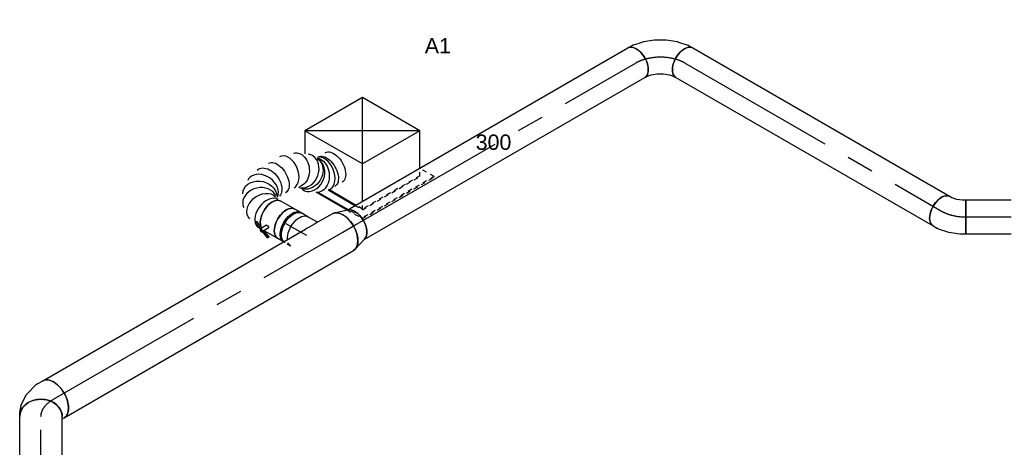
# Model space of a CAD drawing. Extents: x -132501 to 411300, y -42818 to 427495.
# Tile 184 of 256: x 24053 to 29837, y 174044 to 176555. Entities that reach past the tile are written whole.
import ezdxf
from ezdxf.enums import TextEntityAlignment as Align

# ---------------------------------------------------------------- set-up
doc = ezdxf.new("R2010")
doc.units = 0
doc.header["$LTSCALE"] = 50
doc.linetypes.add('CENTER2', pattern=[28.575, 19.05, -3.175, 3.175, -3.175])
doc.linetypes.add('STREEPJES', pattern=[0.1, 0.05, -0.05])
doc.layers.get('0').update_dxf_attribs({"linetype": 'CONTINUOUS'})
for name, color, linetype in [('WL570---_TOEVOER', 3, 'CONTINUOUS'), ('WL570---_TOEVOER_HL', 8, 'CONTINUOUS'), ('WL570---_TOEVOER_RST', 2, 'CONTINUOUS'), ('WL570---_TOEVOER_RST_HL', 1, 'CONTINUOUS'), ('WM570---_TOEVOER_PR', 1, 'CONTINUOUS'), ('WM570---_TOEVOER_RST_PR', 1, 'CONTINUOUS')]:
    doc.layers.add(name, color=color, linetype=linetype)
doc.styles.add('BURO-018', font='ARIAL.TTF', dxfattribs={"height": 63})

# ---------------------------------------------------------------- blocks, each defined once
blk = doc.blocks.new('*U1183')
at = {"color": 0, "ltscale": 10}
for p, q in [((-224.7, 285.3, 7829.4), (-292.6, 167.8, 7829.4)), ((164.7, 285.3, 7829.4), (-224.7, 285.3, 7829.4)), ((-30, -52, 7829.4), (-224.7, 285.3, 7829.4)), ((359.5, -52, 7829.4), (-224.7, 285.3, 7829.4)), ((-30, -52, 7829.4), (164.7, 285.3, 7829.4)), ((359.5, -52, 7829.4), (164.7, 285.3, 7829.4)), ((-139.6, -241.8, 7829.4), (-30, -52, 7829.4)), ((359.5, -52, 7829.4), (-30, -52, 7829.4)), ((249.9, -241.8, 7829.4), (359.5, -52, 7829.4)), ((-344.6, -64.3, 7829.4), (-242.1, -241.8, 7829.4)), ((-238, -241.8, 7829.4), (-338.9, -67, 7829.4)), ((-281.2, -83.6, 7829.4), (-189.8, -241.8, 7829.4)), ((-185.8, -241.8, 7829.4), (-276.4, -84.8, 7829.4))]:
    blk.add_line(p, q, dxfattribs=at)
at = {"color": 8, "linetype": 'STREEPJES', "ltscale": 10}
for p, q in [((-242.1, -241.8, 7829.4), (-190.9, -330.6, 7829.4)), ((-188.8, -327, 7829.4), (-238, -241.8, 7829.4)), ((-189.8, -241.8, 7829.4), (-164.7, -285.3, 7829.4)), ((-162.7, -281.8, 7829.4), (-185.8, -241.8, 7829.4)), ((-164.7, -285.3, 7829.4), (-139.6, -241.8, 7829.4)), ((-164.7, -285.3, 7829.4), (224.7, -285.3, 7829.4)), ((226.8, -281.8, 7829.4), (-162.7, -281.8, 7829.4)), ((224.7, -285.3, 7829.4), (249.9, -241.8, 7829.4)), ((297, -327, 7829.4), (248.8, -243.6, 7829.4)), ((-190.9, -330.6, 7829.4), (-188.8, -327, 7829.4)), ((-190.9, -330.6, 7829.4), (295, -330.6, 7829.4)), ((297, -327, 7829.4), (-188.8, -327, 7829.4)), ((295, -330.6, 7829.4), (297, -327, 7829.4))]:
    blk.add_line(p, q, dxfattribs=at)
at = {"layer": 'WL570---_TOEVOER_RST_HL', "linetype": 'CENTER2'}
blk.add_circle((0, 0, 7829.4), 0.075, dxfattribs=at)
at = {"layer": 'WL570---_TOEVOER_RST', "color": 1, "style": 'BURO-018'}
for tag in ['MC', 'Q']:
    blk.add_attdef(tag, text='', height=90, dxfattribs=at).set_placement((0, 0), align=Align.MIDDLE)
at = {"layer": 'WM570---_TOEVOER_RST_PR', "color": 1, "style": 'BURO-018'}
blk.add_attdef('POSNR', text='', height=90, dxfattribs=at).set_placement((0, 0), align=Align.MIDDLE)
blk = doc.blocks.new('*U1408')
at = {"color": 0, "ltscale": 10}
for p, q in [((0, 125, 3875.4), (1031, 125, 3875.4)), ((0, -125, 3875.4), (1031, -125, 3875.4))]:
    blk.add_line(p, q, dxfattribs=at)
blk.add_ellipse((0, 0, 3875.4), major_axis=(0, 125), ratio=0.816497, start_param=3.141593, end_param=6.283185, dxfattribs=at)
at = {"color": 0, "ltscale": 10, "extrusion": (-1.65249e-32, -8.11156e-17, -1)}
blk.add_ellipse((1031, 0, 3875.4), major_axis=(0, 125), ratio=0.816497, start_param=0, end_param=3.141593, dxfattribs=at)
at = {"layer": 'WL570---_TOEVOER_HL', "linetype": 'CENTER2'}
blk.add_line((0, 0, 3875.4), (1031, 0, 3875.4), dxfattribs=at)
at = {"layer": 'WM570---_TOEVOER_PR', "color": 1, "style": 'BURO-018'}
blk.add_attdef('POSNR', text='', height=90, dxfattribs=at).set_placement((0, 0), align=Align.MIDDLE)
blk = doc.blocks.new('*U1409')
at = {"color": 0, "ltscale": 10}
for p, q in [((-15.5, -100, 6836.7), (-11.2, -100, 6836.7)), ((-11.2, -100, 6836.7), (49.2, -100, 6836.7))]:
    blk.add_line(p, q, dxfattribs=at)
at = {"color": 8, "linetype": 'STREEPJES', "ltscale": 10, "extrusion": (1.38778e-17, 8.01234e-18, -1)}
blk.add_ellipse((49.2, 0, 6836.7), major_axis=(0, 100), ratio=0.57735, start_param=0, end_param=0.700062, dxfattribs=at)
at = {"color": 0, "ltscale": 10, "extrusion": (1.38778e-17, 8.01234e-18, -1)}
blk.add_ellipse((49.2, 0, 6836.7), major_axis=(0, 100), ratio=0.57735, start_param=0.700062, end_param=3.141593, dxfattribs=at)
at = {"color": 0, "ltscale": 10}
blk.add_spline([(-11.2, -92.3, 6836.7), (-9.1, -88.1, 6836.7), (-6.7, -83.1, 6836.7), (-3.6, -77.2, 6836.7), (0, -70.7, 6836.7), (4.3, -63.5, 6836.7), (9.1, -55.7, 6836.7), (14.4, -47.4, 6836.7), (19.8, -38.6, 6836.7), (25.3, -29.4, 6836.7)], degree=3, dxfattribs=at)
at = {"layer": 'WL570---_TOEVOER_HL', "linetype": 'CENTER2'}
blk.add_line((0, 0, 6836.7), (49.2, 0, 6836.7), dxfattribs=at)
at = {"layer": 'WM570---_TOEVOER_PR', "color": 1, "style": 'BURO-018'}
blk.add_attdef('POSNR', text='', height=90, dxfattribs=at).set_placement((0, 0), align=Align.MIDDLE)
blk = doc.blocks.new('*U1410')
at = {"color": 8, "linetype": 'STREEPJES', "ltscale": 10}
for p, q in [((-44.5, 100, 6903), (-4.1, 100, 6903)), ((4.1, 100, 6903), (6.3, 100, 6903)), ((4.1, 100, 6903), (6.2, 99.9, 6903))]:
    blk.add_line(p, q, dxfattribs=at)
at = {"color": 0, "ltscale": 10}
for p, q in [((6.3, 100, 6903), (44.5, 100, 6903)), ((-44.5, -100, 6903), (-4.1, -100, 6903)), ((4.1, -100, 6903), (44.5, -100, 6903))]:
    blk.add_line(p, q, dxfattribs=at)
at = {"color": 8, "linetype": 'STREEPJES', "ltscale": 10, "extrusion": (-1.38778e-17, -8.01234e-18, -1)}
for centre, start_param, end_param in [((-44.5, 0, 6903), 0, 0.700062), ((-4.1, 0, 6903), 0, 0.166383), ((4.1, 0, 6903), 6.212416, 6.280044)]:
    blk.add_ellipse(centre, major_axis=(0, 100), ratio=0.57735, start_param=start_param, end_param=end_param, dxfattribs=at)
at = {"color": 0, "ltscale": 10, "extrusion": (-1.38778e-17, -8.01234e-18, -1)}
for centre, major_axis, start_param, end_param in [((-44.5, 0, 6903), (0, 100), 0.700062, 3.141593), ((-4.1, 0, 6903), (0, 100), 0.166383, 3.141593), ((4.1, 0, 6903), (0, 100), 0.037318, 3.212362), ((4.1, 0, 6903), (0, 95), 0.292582, 2.849011), ((44.5, 0, 6903), (0, 100), 0, 3.141593)]:
    blk.add_ellipse(centre, major_axis=major_axis, ratio=0.57735, start_param=start_param, end_param=end_param, dxfattribs=at)
at = {"layer": 'WL570---_TOEVOER_HL', "linetype": 'CENTER2'}
blk.add_line((-44.5, 0, 6903), (44.5, 0, 6903), dxfattribs=at)
at = {"layer": 'WM570---_TOEVOER_PR', "color": 1, "style": 'BURO-018'}
blk.add_attdef('POSNR', text='', height=90, dxfattribs=at).set_placement((0, 0), align=Align.MIDDLE)
blk = doc.blocks.new('*U1411')
at = {"color": 2, "ltscale": 10}
for p, q in [((2.7, 116.2, 6968), (8.1, 125.6, 6968)), ((2.9, 118.2, 6968), (2.7, 116.2, 6968)), ((2.7, 116.2, 6968), (47, 99, 6968)), ((8.3, 127.7, 6968), (2.9, 118.2, 6968)), ((8.1, 125.6, 6968), (8.3, 127.7, 6968)), ((52.4, 108.4, 6968), (8.1, 125.6, 6968)), ((52.6, 110.5, 6968), (8.3, 127.7, 6968)), ((-69.9, 95, 6968), (-78.1, 95, 6968)), ((-47.5, 100, 6968), (44.4, 100, 6968)), ((32.3, 75.4, 6968), (46.1, 99.3, 6968)), ((47, 99, 6968), (52.4, 108.4, 6968)), ((48.8, 65.2, 6968), (69.6, 101.2, 6968)), ((52.4, 108.4, 6968), (52.6, 110.5, 6968)), ((53.3, 108.1, 6968), (52.4, 108.4, 6968)), ((114.4, 86.5, 6968), (52.6, 110.5, 6968)), ((114.2, 84.5, 6968), (53.3, 108.1, 6968)), ((64.4, 92.2, 6968), (108.7, 75, 6968)), ((108.7, 75, 6968), (114.2, 84.5, 6968)), ((114.2, 84.5, 6968), (114.4, 86.5, 6968)), ((-69.9, -95, 6968), (-78.1, -95, 6968)), ((-47.5, -100, 6968), (47.5, -100, 6968))]:
    blk.add_line(p, q, dxfattribs=at)
for centre, major_axis, start_param, end_param in [((-87.9, 0, 6968), (0, 95), 3.434174, 5.990604), ((-47.5, 0, 6968), (0, 100), 3.141593, 6.283185), ((61.2, 106.1, 6968), (8.4, -4.85), 3.141593, 6.283185), ((61.2, 106.1, 6968), (8.4, -4.85), 0, 3.141593)]:
    blk.add_ellipse(centre, major_axis=major_axis, ratio=0.57735, start_param=start_param, end_param=end_param, dxfattribs=at)
at = {"color": 2, "ltscale": 10, "extrusion": (2.03185e-17, 7.58296e-17, -1)}
blk.add_ellipse((47.5, 0, 6968), major_axis=(0, 100), ratio=0.57735, start_param=0.489398, end_param=3.141593, dxfattribs=at)
at = {"color": 2, "ltscale": 10}
blk.add_spline([(48.8, 65.2, 6968), (48.4, 64.8, 6968), (47.9, 64.4, 6968), (47.3, 64.1, 6968), (46.6, 63.8, 6968), (45.9, 63.6, 6968), (45.2, 63.5, 6968), (44.4, 63.5, 6968), (43.6, 63.6, 6968), (42.7, 63.7, 6968), (41.8, 63.9, 6968), (41, 64.2, 6968), (40.1, 64.6, 6968), (39.2, 65, 6968), (38.3, 65.4, 6968), (37.5, 66, 6968), (36.7, 66.5, 6968), (36, 67.1, 6968), (35.2, 67.8, 6968), (34.6, 68.5, 6968), (34, 69.1, 6968), (33.5, 69.8, 6968), (33, 70.5, 6968), (32.6, 71.2, 6968), (32.3, 71.9, 6968), (32.1, 72.6, 6968), (32, 73.2, 6968), (31.9, 73.8, 6968), (32, 74.4, 6968), (32.1, 74.9, 6968), (32.3, 75.4, 6968)], degree=3, dxfattribs=at)
at = {"layer": 'WL570---_TOEVOER', "color": 1, "style": 'BURO-018'}
blk.add_attdef('I', text='', height=90, dxfattribs=at).set_placement((0, 0), align=Align.MIDDLE)
at = {"layer": 'WM570---_TOEVOER_PR', "color": 1, "style": 'BURO-018'}
blk.add_attdef('POSNR', text='', height=90, dxfattribs=at).set_placement((0, 0), align=Align.MIDDLE)
blk = doc.blocks.new('*U1412')
at = {"color": 0, "ltscale": 10}
for centre, major_axis, ratio, start_param, end_param in [((0, 0, 7001.6), (0, 100), 0.57735, 3.141593, 5.793787), ((27, 0, 7001.6), (13.1, 99.6), 0.646887, 3.226552, 5.834861), ((27, 0, 7001.6), (13.1, 99.6), 0.646887, 6.198226, 6.368145), ((27, 0, 7001.6), (13.1, 99.6), 0.646887, 5.848592, 6.198226), ((105.6, -35.5, 7001.6), (74.4, 68.1), 0.803023, 3.317032, 6.107746), ((105.6, -35.5, 7001.6), (74.4, 68.1), 0.803023, 6.107746, 6.458625), ((128.4, -109.2, 7001.6), (-100.3, 8.7), 0.750739, 0.1323, 3.009293), ((128.4, -109.2, 7001.6), (-100.3, 8.7), 0.750739, 3.009293, 3.273893), ((-73.4, -321.4, 7001.6), (-17.7, 99.3), 0.807208, 0.185889, 2.955703), ((-33.6, -323.4, 7001.6), (17.7, -99.3), 0.807208, 3.327482, 6.097296), ((-73.4, -321.4, 7001.6), (-17.7, 99.3), 0.807208, 6.097296, 6.469075), ((53.3, -263.5, 7001.6), (79.4, -61.6), 0.649855, 3.23025, 6.194527), ((-134, -363.1, 7001.6), (-79.4, 61.6), 0.649855, 0.088658, 3.052935), ((-134, -363.1, 7001.6), (-79.4, 61.6), 0.649855, 6.194527, 6.371843), ((53.3, -263.5, 7001.6), (79.4, -61.6), 0.649855, 6.194527, 6.371843), ((-33.6, -323.4, 7001.6), (17.7, -99.3), 0.807208, 6.097296, 6.469075)]:
    blk.add_ellipse(centre, major_axis=major_axis, ratio=ratio, start_param=start_param, end_param=end_param, dxfattribs=at)
at = {"color": 0, "ltscale": 10, "extrusion": (-1.38778e-17, -8.01234e-18, -1)}
for centre, major_axis, ratio, start_param, end_param in [((72.3, -12.1, 7001.6), (-42.6, -91.2), 0.750739, 3.009293, 6.150885), ((124.7, -68.7, 7001.6), (96.1, 30.4), 0.803023, 6.107746, 9.249338), ((86.4, -206.2, 7001.6), (86.6, -50), 0.57735, 0, 3.141593), ((116.2, -154.5, 7001.6), (92.8, -38.5), 0.646887, 6.198226, 9.339819), ((-57.1, -322.2, 7001.6), (-5.2, -99.9), 0.818981, 0, 3.141593), ((12.2, -303.8, 7001.6), (-56.1, 83.7), 0.756471, 3.001102, 6.142695), ((-105.3, -335.1, 7001.6), (56.1, -83.7), 0.756471, 0.14049, 3.282083), ((-145.6, -383.3, 7001.6), (86.6, -50), 0.57735, 0, 3.141593), ((-170.3, -426.1, 7001.6), (86.6, -50), 0.57735, 0, 3.141593)]:
    blk.add_ellipse(centre, major_axis=major_axis, ratio=ratio, start_param=start_param, end_param=end_param, dxfattribs=at)
at = {"layer": 'WM570---_TOEVOER_PR', "color": 1, "style": 'BURO-018'}
blk.add_attdef('POSNR', text='', height=90, dxfattribs=at).set_placement((0, 0), align=Align.MIDDLE)
blk = doc.blocks.new('*U1413')
at = {"color": 0, "ltscale": 10}
for p, q in [((-59.8, 125, 5418), (-31.3, 125, 5418)), ((3.2, 117.4, 5418), (57.2, 92.3, 5418)), ((77.6, 78.1, 5418), (124, 31.7, 5418)), ((132.4, 20.8, 5418), (150.5, -10.8, 5418)), ((-72.9, -125, 5418), (-71.2, -126.7, 5418)), ((-71.2, -126.7, 5418), (-66, -135.8, 5418))]:
    blk.add_line(p, q, dxfattribs=at)
for centre, major_axis, ratio, start_param, end_param in [((-59.8, 0, 5418), (0, 125), 0.816497, 3.141593, 6.283185), ((-40.8, 0, 5418), (-27.2, -123.1), 0.803023, 2.966153, 3.317032), ((28.9, -50, 5418), (99.7, 76.5), 0.646887, 6.198226, 6.368145)]:
    blk.add_ellipse(centre, major_axis=major_axis, ratio=ratio, start_param=start_param, end_param=end_param, dxfattribs=at)
at = {"color": 0, "ltscale": 10, "extrusion": (-6.16298e-32, -8.11156e-17, -1)}
blk.add_ellipse((-4.1, -17, 5418), major_axis=(72.1, 103.1), ratio=0.750739, start_param=6.150885, end_param=6.415485, dxfattribs=at)
at = {"color": 0, "ltscale": 10, "extrusion": (-2.46519e-32, -8.11156e-17, -1)}
blk.add_ellipse((42.3, -73.3, 5418), major_axis=(108.3, 62.5), ratio=0.57735, start_param=0, end_param=3.141593, dxfattribs=at)
at = {"layer": 'WL570---_TOEVOER_HL', "linetype": 'CENTER2', "extrusion": (-1.65249e-32, -8.11156e-17, -1)}
blk.add_ellipse((-59.8, -250.1, 5418), major_axis=(0, -250.1), ratio=0.57735, start_param=3.141593, end_param=3.926991, dxfattribs=at)
at = {"layer": 'WM570---_TOEVOER_PR', "color": 1, "style": 'BURO-018'}
blk.add_attdef('POSNR', text='', height=90, dxfattribs=at).set_placement((0, 0), align=Align.MIDDLE)
blk = doc.blocks.new('*U1414')
at = {"color": 0, "ltscale": 10}
for p, q in [((-163.3, 100, 8388.5), (-134.2, 100, 8388.5)), ((-129.2, 99.5, 8388.5), (-67.2, 86.8, 8388.5)), ((-65.6, 86.3, 8388.5), (-3.5, 62.2, 8388.5)), ((-3.3, 62.1, 8388.5), (-3.5, 62.2, 8388.5)), ((-3.3, 62.1, 8388.5), (55.5, 28.2, 8388.5)), ((55.6, 28.1, 8388.5), (55.5, 28.2, 8388.5)), ((55.6, 28.1, 8388.5), (107.6, -13.7, 8388.5)), ((108.8, -14.8, 8388.5), (150.8, -62.1, 8388.5)), ((-163.3, -100, 8388.5), (-151.9, -100, 8388.5)), ((-151.9, -100, 8388.5), (-123, -105.9, 8388.5)), ((-123, -105.9, 8388.5), (-90.1, -118.7, 8388.5)), ((153.7, -66.2, 8388.5), (168.3, -91.4, 8388.5)), ((-90.1, -118.7, 8388.5), (-57.8, -137.3, 8388.5)), ((-57.8, -137.3, 8388.5), (-30.2, -159.5, 8388.5)), ((-30.2, -159.5, 8388.5), (-10.6, -181.6, 8388.5)), ((-10.6, -181.6, 8388.5), (-5, -191.4, 8388.5))]:
    blk.add_line(p, q, dxfattribs=at)
for centre, major_axis, ratio, start_param, end_param in [((-163.3, 0, 8388.5), (0, 100), 0.57735, 3.141593, 6.283185), ((-141.8, 0, 8388.5), (10.1, 99.9), 0.497511, 6.232846, 6.333525), ((81.6, -141.4, 8388.5), (-86.6, -50), 0.57735, 3.141593, 6.283185), ((70.9, -122.8, 8388.5), (81.4, 58.7), 0.497511, 6.232846, 6.333525)]:
    blk.add_ellipse(centre, major_axis=major_axis, ratio=ratio, start_param=start_param, end_param=end_param, dxfattribs=at)
at = {"color": 0, "ltscale": 10, "extrusion": (5.44432e-18, -3.14328e-18, -1)}
for centre, major_axis, start_param, end_param in [((-94.7, -9.6, 8388.5), (28.3, 96.2), 6.256783, 6.309588), ((39, -86.8, 8388.5), (-69.2, -72.6), 3.11519, 3.167995)]:
    blk.add_ellipse(centre, major_axis=major_axis, ratio=0.313149, start_param=start_param, end_param=end_param, dxfattribs=at)
at = {"layer": 'WL570---_TOEVOER_HL', "linetype": 'CENTER2', "extrusion": (5.44432e-18, -3.14328e-18, -1)}
blk.add_ellipse((-81.6, -141.4, 8388.5), major_axis=(173.2, -100), ratio=0.57735, start_param=3.926991, end_param=5.497787, dxfattribs=at)
at = {"layer": 'WM570---_TOEVOER_PR', "color": 1, "style": 'BURO-018'}
blk.add_attdef('POSNR', text='', height=90, dxfattribs=at).set_placement((0, 0), align=Align.MIDDLE)
blk = doc.blocks.new('*U1415')
at = {"color": 0, "ltscale": 10}
for p, q in [((0, 100, 8273), (1744.5, 100, 8273)), ((0, -100, 8273), (1744.5, -100, 8273))]:
    blk.add_line(p, q, dxfattribs=at)
at = {"color": 0, "ltscale": 10, "extrusion": (1.38778e-17, -1.20185e-16, -1)}
blk.add_ellipse((0, 0, 8273), major_axis=(0, -100), ratio=0.57735, start_param=0, end_param=3.141593, dxfattribs=at)
at = {"color": 0, "ltscale": 10}
blk.add_ellipse((1744.5, 0, 8273), major_axis=(0, -100), ratio=0.57735, start_param=3.141593, end_param=6.283185, dxfattribs=at)
at = {"layer": 'WL570---_TOEVOER_HL', "linetype": 'CENTER2'}
blk.add_line((0, 0, 8273), (1744.5, 0, 8273), dxfattribs=at)
at = {"layer": 'WM570---_TOEVOER_PR', "color": 1, "style": 'BURO-018'}
blk.add_attdef('POSNR', text='', height=90, dxfattribs=at).set_placement((0, 0), align=Align.MIDDLE)
blk = doc.blocks.new('*U1416')
at = {"color": 0, "ltscale": 10}
for p, q in [((-27.4, 105.9, 6991.7), (5.6, 118.7, 6991.7)), ((5.6, 118.7, 6991.7), (21.7, 128, 6991.7)), ((21.7, 128, 6991.7), (121.7, -45.2, 6991.7)), ((-67.6, 100, 6991.7), (-56.2, 100, 6991.7)), ((-56.2, 100, 6991.7), (-27.4, 105.9, 6991.7)), ((92.3, -62.2, 6991.7), (121.7, -45.2, 6991.7)), ((-67.6, -100, 6991.7), (-38.5, -100, 6991.7)), ((-33.5, -99.5, 6991.7), (28.4, -86.8, 6991.7)), ((30, -86.3, 6991.7), (92.2, -62.2, 6991.7)), ((92.3, -62.2, 6991.7), (92.2, -62.2, 6991.7))]:
    blk.add_line(p, q, dxfattribs=at)
at = {"color": 0, "ltscale": 10, "extrusion": (1.38778e-17, -1.20185e-16, -1)}
for centre, major_axis, ratio, start_param, end_param in [((-67.6, 0, 6991.7), (0, -100), 0.57735, 0, 3.141593), ((-46.1, 0, 6991.7), (10.1, -99.9), 0.497511, 6.232846, 6.333525)]:
    blk.add_ellipse(centre, major_axis=major_axis, ratio=ratio, start_param=start_param, end_param=end_param, dxfattribs=at)
at = {"color": 0, "ltscale": 10}
blk.add_ellipse((1, 9.6, 6991.7), major_axis=(28.3, -96.2), ratio=0.313149, start_param=6.256783, end_param=6.309588, dxfattribs=at)
at = {"layer": 'WL570---_TOEVOER_HL', "linetype": 'CENTER2'}
blk.add_ellipse((14, 141.3, 6991.7), major_axis=(173.1, 99.9), ratio=0.57735, start_param=3.926991, end_param=4.712389, dxfattribs=at)
at = {"layer": 'WM570---_TOEVOER_PR', "color": 1, "style": 'BURO-018'}
blk.add_attdef('POSNR', text='', height=90, dxfattribs=at).set_placement((0, 0), align=Align.MIDDLE)
blk = doc.blocks.new('*U1417')
at = {"color": 0, "ltscale": 10}
for p, q in [((0, 100, 6991.7), (267.1, 100, 6991.7)), ((0, -100, 6991.7), (0, 100, 6991.7)), ((0, -100, 6991.7), (267.1, -100, 6991.7))]:
    blk.add_line(p, q, dxfattribs=at)
at = {"layer": 'WL570---_TOEVOER_HL', "linetype": 'CENTER2'}
blk.add_line((0, 0, 6991.7), (267.1, 0, 6991.7), dxfattribs=at)
at = {"layer": 'WM570---_TOEVOER_PR', "color": 1, "style": 'BURO-018'}
blk.add_attdef('POSNR', text='', height=90, dxfattribs=at).set_placement((0, 0), align=Align.MIDDLE)
blk = doc.blocks.new('*U1420')
at = {"color": 0, "ltscale": 10}
for p, q in [((5.2, 100, 6923), (1909.2, 100, 6923)), ((5.2, -100, 6923), (1909.2, -100, 6923))]:
    blk.add_line(p, q, dxfattribs=at)
blk.add_ellipse((0, 0, 6923), major_axis=(0, 100), ratio=0.57735, start_param=3.320935, end_param=6.103843, dxfattribs=at)
at = {"color": 0, "ltscale": 10, "extrusion": (-4.90704e-17, 2.83308e-17, -1)}
blk.add_ellipse((1909.2, 0, 6923), major_axis=(0, 100), ratio=0.57735, start_param=0, end_param=3.141593, dxfattribs=at)
at = {"layer": 'WL570---_TOEVOER_HL', "linetype": 'CENTER2'}
blk.add_line((0, 0, 6923), (1909.2, 0, 6923), dxfattribs=at)
at = {"layer": 'WM570---_TOEVOER_PR', "color": 1, "style": 'BURO-018'}
blk.add_attdef('POSNR', text='', height=90, dxfattribs=at).set_placement((0, 0), align=Align.MIDDLE)
blk = doc.blocks.new('*U1421')
at = {"color": 0, "ltscale": 10}
for p, q in [((12.9, 123, 6865.8), (91.2, 98.4, 6865.8)), ((12.9, -123, 6865.8), (91.2, -98.4, 6865.8))]:
    blk.add_line(p, q, dxfattribs=at)
blk.add_ellipse((0, 0, 6865.8), major_axis=(0, 125), ratio=0.57735, start_param=3.141593, end_param=6.283185, dxfattribs=at)
at = {"color": 0, "ltscale": 10, "extrusion": (-4.90704e-17, 2.83308e-17, -1)}
blk.add_ellipse((80.9, 0, 6865.8), major_axis=(0, 100), ratio=0.57735, start_param=0.179342, end_param=2.962251, dxfattribs=at)
at = {"layer": 'WL570---_TOEVOER_HL', "linetype": 'CENTER2'}
blk.add_line((0, 0, 6865.8), (80.9, 0, 6865.8), dxfattribs=at)
for centre in [(0, 0, 6865.8), (80.9, 0, 6865.8)]:
    blk.add_circle(centre, 0.075, dxfattribs=at)
at = {"layer": 'WM570---_TOEVOER_PR', "color": 1, "style": 'BURO-018'}
blk.add_attdef('POSNR', text='', height=90, dxfattribs=at).set_placement((0, 0), align=Align.MIDDLE)
blk = doc.blocks.new('*U1422')
at = {"color": 0, "ltscale": 10}
for p, q in [((0, 125, 5477.8), (1781.5, 125, 5477.8)), ((1854.1, 125, 5477.8), (1962.8, 125, 5477.8)), ((0, -125, 5477.8), (1962.8, -125, 5477.8))]:
    blk.add_line(p, q, dxfattribs=at)
blk.add_ellipse((0, 0, 5477.8), major_axis=(0, 125), ratio=0.57735, start_param=3.141593, end_param=6.283185, dxfattribs=at)
at = {"color": 0, "ltscale": 10, "extrusion": (-4.90704e-17, 2.83308e-17, -1)}
blk.add_ellipse((1962.8, 0, 5477.8), major_axis=(0, 125), ratio=0.57735, start_param=0, end_param=3.141593, dxfattribs=at)
at = {"layer": 'WL570---_TOEVOER_HL', "linetype": 'CENTER2'}
blk.add_line((0, 0, 5477.8), (1962.8, 0, 5477.8), dxfattribs=at)
at = {"layer": 'WM570---_TOEVOER_PR', "color": 1, "style": 'BURO-018'}
blk.add_attdef('POSNR', text='', height=90, dxfattribs=at).set_placement((0, 0), align=Align.MIDDLE)

msp = doc.modelspace()

# ---------------------------------------------------------------- block references
at = {"layer": 'WL570---_TOEVOER'}
for name, p, rotation in [('*U1414', (27816.5216, 176384.6223, -8388.4711), 29.99999999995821), ('*U1420', (26021.6805, 175348.3703, -6922.9895), 29.99999999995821), ('*U1415', (27957.943, 176302.9727, -8273.0011), 330.0000000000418), ('*U1412', (25537.2019, 175403.9916, -7001.6498), 150.0000000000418), ('*U1411', (25578.3555, 175380.2315, -6968.0481), 150.0000000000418), ('*U1416', (29527.2418, 175396.9376, -6991.6739), 330.0000000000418), ('*U1410', (25658.0464, 175334.222, -6902.9807), 150.0000000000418), ('*U1421', (25951.6062, 175307.9129, -6865.7741), 29.99999999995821), ('*U1422', (24251.7465, 174326.4984, -5477.8444), 29.99999999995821), ('*U1409', (25739.2223, 175287.3551, -6836.7009), 150.0000000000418), ('*U1413', (24178.4903, 174284.2039, -5418.0309), 90), ('*U1408', (24178.4903, 173193.3778, -3875.3698), 90)]:
    msp.add_blockref(name, p, dxfattribs=dict(at, rotation=rotation))
msp.add_blockref('*U1417', (29610.0418, 175396.9376, -6991.6739), dxfattribs=at)
at = {"layer": 'WL570---_TOEVOER_RST'}
ref = msp.add_blockref('*U1183', (26066.3903, 175768.8775, -7829.4456), dxfattribs=dict(at, rotation=29.99999999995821))
ref.add_attrib('Q', '300', dxfattribs={"color": 1, "height": 90, "style": 'BURO-018'}).set_placement((26836.6313, 175835.9467), align=Align.MIDDLE)
ref.add_attrib('MC', 'A1', dxfattribs={"color": 1, "height": 90, "style": 'BURO-018'}).set_placement((26509.5944, 176402.3912), align=Align.MIDDLE)

doc.saveas('drawing.dxf')
